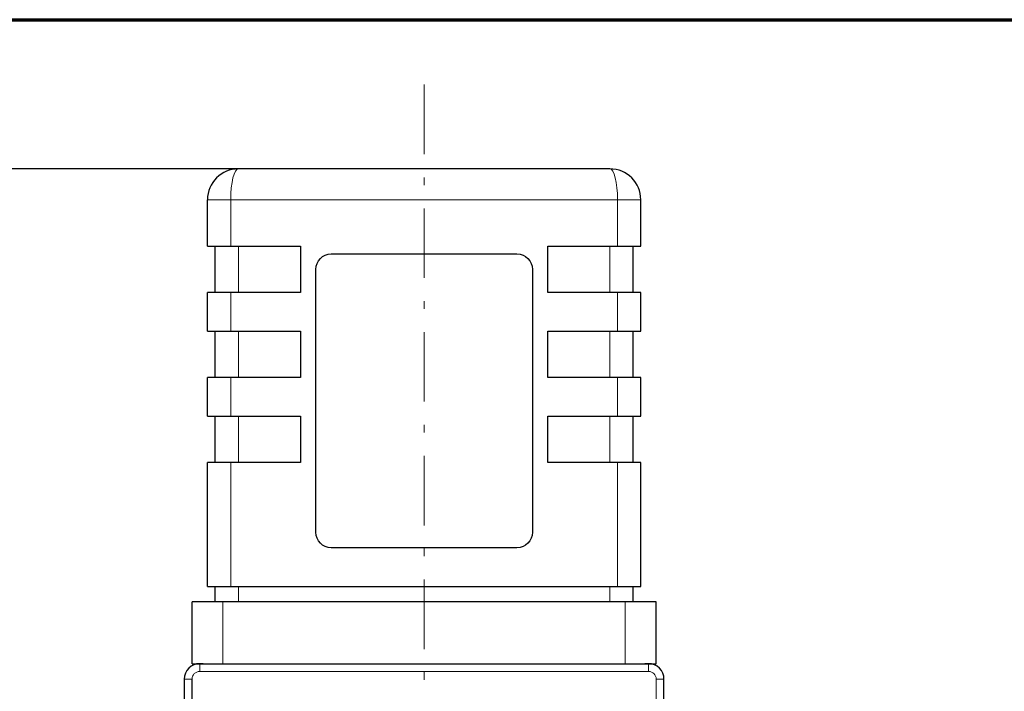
# Model space of a CAD drawing. Header units: millimetres. Extents: x 18 to 610, y -123 to 280.
# Tile 52 of 87: x 147 to 211, y 237 to 280. Entities that reach past the tile are written whole.
import ezdxf

# ---------------------------------------------------------------- set-up
doc = ezdxf.new("R2010")
doc.units = ezdxf.units.MM
doc.linetypes.add('CENTER', pattern=[8, 4.5, -1.5, 0.5, -1.5])
doc.linetypes.add('SOLID', pattern=[0])
doc.styles.add('Arial', font='Arial.ttf', dxfattribs={"height": 5})
doc.dimstyles.get("Standard").update_dxf_attribs({"dimtxt": 5, "dimasz": 5, "dimexe": 0.18, "dimexo": 0.0625, "dimgap": 0.09, "dimtad": 0, "dimtih": 1, "dimtoh": 1, "dimdec": 4, "dimzin": 0, "dimdsep": 46, "dimtxsty": 'Arial', "dimcen": 0.09, "dimadec": 0, "dimazin": 0, "dimtfac": 1, "dimtdec": 4, "dimtofl": 0, "dimtmove": 0, "dimatfit": 3, "dimfxl": 0, "dimtolj": 1, "dimtzin": 0, "dimarcsym": 0})

# ---------------------------------------------------------------- blocks, each defined once
blk = doc.blocks.new('*D12')
at = {"color": 0, "lineweight": -2}
for p, q in [((161.397, 270.386), (53.867, 270.386)), ((55.267, 59.086), (55.267, 265.386)), ((173.397, 54.086), (53.867, 54.086))]:
    blk.add_line(p, q, dxfattribs=at)
at = {"color": 0}
for points in [[(56.101, 265.386), (54.434, 265.386), (55.267, 270.386)], [(54.434, 59.086), (56.101, 59.086), (55.267, 54.086)]]:
    blk.add_solid(points, dxfattribs=at)
at = {"layer": 'Defpoints', "color": 0}
for p in [(55.267, 270.386), (161.397, 270.386), (173.397, 54.086)]:
    blk.add_point(p, dxfattribs=at)
at = {"color": 0, "lineweight": 9, "insert": (50.215, 162.236), "char_height": 5, "attachment_point": 5, "rotation": 90, "style": 'Arial'}
blk.add_mtext('\\A1;216.3', dxfattribs=at)
blk = doc.blocks.new('*D13')
at = {"color": 0, "lineweight": -2}
for p, q in [((161.397, 270.386), (77.437, 270.386)), ((78.837, 126.786), (78.837, 265.386)), ((126.597, 121.786), (77.437, 121.786))]:
    blk.add_line(p, q, dxfattribs=at)
at = {"color": 0}
for points in [[(79.671, 265.386), (78.004, 265.386), (78.837, 270.386)], [(78.004, 126.786), (79.671, 126.786), (78.837, 121.786)]]:
    blk.add_solid(points, dxfattribs=at)
at = {"layer": 'Defpoints', "color": 0}
for p in [(78.837, 270.386), (161.397, 270.386), (126.597, 121.786)]:
    blk.add_point(p, dxfattribs=at)
at = {"color": 0, "lineweight": 9, "insert": (73.785, 196.086), "char_height": 5, "attachment_point": 5, "rotation": 90, "style": 'Arial'}
blk.add_mtext('\\A1;148.6', dxfattribs=at)
blk = doc.blocks.new('BlockOfViews_6')
at = {"linetype": 'SOLID', "lineweight": 30}
for p, q in [((185.397, 270.386, 96.932), (161.397, 270.386, 96.932)), ((159.397, 265.386, 97.432), (159.397, 268.386, 97.432)), ((187.397, 265.386, 97.432), (187.397, 268.386, 97.432)), ((159.897, 262.386, 96.932), (159.897, 265.386, 96.932)), ((160.897, 265.386, 98.932), (165.397, 265.386, 98.932)), ((165.397, 265.386, 98.932), (165.397, 262.386, 98.932)), ((181.397, 262.386, 98.932), (181.397, 265.386, 98.932)), ((181.397, 265.386, 98.932), (185.897, 265.386, 98.932)), ((186.897, 262.386, 96.932), (186.897, 265.386, 96.932)), ((167.397, 264.886, 98.932), (179.397, 264.886, 98.932)), ((166.397, 246.886, 98.932), (166.397, 263.886, 98.932)), ((180.397, 263.886, 98.932), (180.397, 246.886, 98.932)), ((159.397, 259.886, 97.432), (159.397, 262.386, 97.432)), ((165.397, 262.386, 98.932), (160.897, 262.386, 98.932)), ((185.897, 262.386, 98.932), (181.397, 262.386, 98.932)), ((187.397, 259.886, 97.432), (187.397, 262.386, 97.432)), ((159.897, 256.886, 96.932), (159.897, 259.886, 96.932)), ((160.897, 259.886, 98.932), (165.397, 259.886, 98.932)), ((165.397, 259.886, 98.932), (165.397, 256.886, 98.932)), ((181.397, 256.886, 98.932), (181.397, 259.886, 98.932)), ((181.397, 259.886, 98.932), (185.897, 259.886, 98.932)), ((186.897, 256.886, 96.932), (186.897, 259.886, 96.932)), ((159.397, 254.386, 97.432), (159.397, 256.886, 97.432)), ((165.397, 256.886, 98.932), (160.897, 256.886, 98.932)), ((185.897, 256.886, 98.932), (181.397, 256.886, 98.932)), ((187.397, 254.386, 97.432), (187.397, 256.886, 97.432)), ((159.897, 251.386, 96.932), (159.897, 254.386, 96.932)), ((160.897, 254.386, 98.932), (165.397, 254.386, 98.932)), ((165.397, 254.386, 98.932), (165.397, 251.386, 98.932)), ((181.397, 251.386, 98.932), (181.397, 254.386, 98.932)), ((181.397, 254.386, 98.932), (185.897, 254.386, 98.932)), ((186.897, 251.386, 96.932), (186.897, 254.386, 96.932)), ((159.397, 243.386, 97.432), (159.397, 251.386, 97.432)), ((165.397, 251.386, 98.932), (160.897, 251.386, 98.932)), ((185.897, 251.386, 98.932), (181.397, 251.386, 98.932)), ((187.397, 243.386, 97.432), (187.397, 251.386, 97.432)), ((179.397, 245.886, 98.932), (167.397, 245.886, 98.932)), ((159.897, 242.386, 96.932), (159.897, 243.386, 96.932)), ((160.897, 243.386, 98.932), (185.897, 243.386, 98.932)), ((186.897, 242.386, 96.932), (186.897, 243.386, 96.932)), ((158.397, 238.386, 97.932), (158.397, 242.386, 97.932)), ((186.397, 242.386, 99.932), (160.397, 242.386, 99.932)), ((188.397, 238.386, 97.932), (188.397, 242.386, 97.932)), ((159.125, 238.386, 99.475), (158.897, 238.386, 99.475)), ((160.397, 238.386, 99.932), (186.397, 238.386, 99.932)), ((187.897, 238.386, 99.475), (187.67, 238.386, 99.475)), ((157.897, 237.386, 99.475), (157.897, 228.891, 99.475)), ((158.397, 228.891, 99.975), (158.397, 237.386, 99.975)), ((188.897, 206.386, 99.475), (188.897, 237.386, 99.475))]:
    blk.add_line(p, q, dxfattribs=at)
at = {"color": 196, "linetype": 'SOLID', "lineweight": 9}
for p, q in [((160.897, 265.386, 98.932), (160.897, 268.386, 98.932)), ((160.897, 268.386, 98.932), (185.897, 268.386, 98.932)), ((185.897, 265.386, 98.932), (185.897, 268.386, 98.932)), ((161.397, 262.386, 98.432), (161.397, 265.386, 98.432)), ((185.397, 262.386, 98.432), (185.397, 265.386, 98.432)), ((160.897, 259.886, 98.932), (160.897, 262.386, 98.932)), ((185.897, 259.886, 98.932), (185.897, 262.386, 98.932)), ((161.397, 256.886, 98.432), (161.397, 259.886, 98.432)), ((185.397, 256.886, 98.432), (185.397, 259.886, 98.432)), ((160.897, 254.386, 98.932), (160.897, 256.886, 98.932)), ((185.897, 254.386, 98.932), (185.897, 256.886, 98.932)), ((161.397, 251.386, 98.432), (161.397, 254.386, 98.432)), ((185.397, 251.386, 98.432), (185.397, 254.386, 98.432)), ((160.897, 243.386, 98.932), (160.897, 251.386, 98.932)), ((185.897, 243.386, 98.932), (185.897, 251.386, 98.932)), ((161.397, 242.386, 98.432), (161.397, 243.386, 98.432)), ((185.397, 242.386, 98.432), (185.397, 243.386, 98.432)), ((160.397, 238.386, 99.932), (160.397, 242.386, 99.932)), ((186.397, 238.386, 99.932), (186.397, 242.386, 99.932)), ((158.897, 237.886, 99.975), (187.897, 237.886, 99.975)), ((188.397, 237.386, 99.975), (188.397, 206.386, 99.975))]:
    blk.add_line(p, q, dxfattribs=at)
at = {"color": 6, "linetype": 'CENTER', "lineweight": 9}
blk.add_lwpolyline([(173.397, 275.832), (173.397, 163.306)], dxfattribs=at)
at = {"color": 196, "linetype": 'SOLID', "lineweight": 9, "extrusion": (0, 1, 0)}
for centre, radius, start, end in [((-160.897, 97.432, 268.386), 1.5, 0, 90), ((-185.897, 97.432, 268.386), 1.5, 90, 180), ((-188.397, 99.475, 237.386), 0.5, 90, 180)]:
    blk.add_arc(centre, radius, start, end, dxfattribs=at)
at = {"linetype": 'SOLID', "lineweight": 30, "extrusion": (0, 1, 0)}
for centre, radius, start, end in [((-160.897, 97.432, 265.386), 1.5, 0, 90), ((-185.897, 97.432, 265.386), 1.5, 90, 180), ((-160.897, 97.432, 259.886), 1.5, 0, 90), ((-185.897, 97.432, 259.886), 1.5, 90, 180), ((-160.897, 97.432, 254.386), 1.5, 0, 90), ((-185.897, 97.432, 254.386), 1.5, 90, 180), ((-160.897, 97.432, 243.386), 1.5, 0, 90), ((-185.897, 97.432, 243.386), 1.5, 90, 180), ((-160.397, 97.932, 238.386), 2, 0, 90), ((-186.397, 97.932, 238.386), 2, 90, 180)]:
    blk.add_arc(centre, radius, start, end, dxfattribs=at)
at = {"linetype": 'SOLID', "lineweight": 30, "extrusion": (-1.42109e-16, 0, -1)}
for centre, start, end in [((-167.397, 263.886, -98.932), 0, 90), ((-179.397, 263.886, -98.932), 90, 180), ((-167.397, 246.886, -98.932), 270, 0), ((-179.397, 246.886, -98.932), 180, 270)]:
    blk.add_arc(centre, 1, start, end, dxfattribs=at)
at = {"linetype": 'SOLID', "lineweight": 30, "extrusion": (0, -1, 0)}
for centre, radius, start, end in [((160.897, 97.432, -262.386), 1.5, 90, 180), ((185.897, 97.432, -262.386), 1.5, 0, 90), ((160.897, 97.432, -256.886), 1.5, 90, 180), ((185.897, 97.432, -256.886), 1.5, 0, 90), ((160.897, 97.432, -251.386), 1.5, 90, 180), ((185.897, 97.432, -251.386), 1.5, 0, 90), ((160.397, 97.932, -242.386), 2, 90, 180), ((186.397, 97.932, -242.386), 2, 0, 90)]:
    blk.add_arc(centre, radius, start, end, dxfattribs=at)
at = {"linetype": 'SOLID', "lineweight": 30}
for centre, start, end in [((158.897, 237.386, 99.475), 90, 180), ((187.897, 237.386, 99.475), 360, 90)]:
    blk.add_arc(centre, 1, start, end, dxfattribs=at)
at = {"color": 196, "linetype": 'SOLID', "lineweight": 9, "extrusion": (-1, 0, 0)}
for centre in [(-237.886, 99.475, -158.897), (-237.886, 99.475, -187.897)]:
    blk.add_arc(centre, 0.5, 90, 180, dxfattribs=at)
at = {"color": 196, "linetype": 'SOLID', "lineweight": 9, "extrusion": (0, -1, 0)}
blk.add_arc((158.397, 99.475, -237.386), 0.5, 90, 180, dxfattribs=at)
at = {"color": 196, "linetype": 'SOLID', "lineweight": 9, "extrusion": (0, 0, -1)}
for centre, start, end in [((-158.897, 237.386, -99.975), 360, 90), ((-187.897, 237.386, -99.975), 90, 180)]:
    blk.add_arc(centre, 0.5, start, end, dxfattribs=at)
at = {"linetype": 'SOLID', "lineweight": 30, "extrusion": (0.242536, 0, 0.970143)}
blk.add_ellipse((161.397, 268.386, 96.932), major_axis=(-2, 0, 0.5), ratio=0.970143, start_param=4.712389, end_param=6.283185, dxfattribs=at)
at = {"color": 196, "linetype": 'SOLID', "lineweight": 9, "extrusion": (-0.970143, -2.15415e-16, -0.242536)}
blk.add_ellipse((161.397, 268.386, 96.932), major_axis=(-0.5, 0, 2), ratio=0.970143, start_param=0, end_param=1.570796, dxfattribs=at)
at = {"linetype": 'SOLID', "lineweight": 30, "extrusion": (-0.242536, 2.15415e-16, 0.970143)}
blk.add_ellipse((185.397, 268.386, 96.932), major_axis=(2, 0, 0.5), ratio=0.970143, start_param=0, end_param=1.570796, dxfattribs=at)
at = {"color": 196, "linetype": 'SOLID', "lineweight": 9, "extrusion": (0.970143, -4.3083e-16, -0.242536)}
blk.add_ellipse((185.397, 268.386, 96.932), major_axis=(0.5, 0, 2), ratio=0.970143, start_param=4.712389, end_param=6.283185, dxfattribs=at)
blk = doc.blocks.new('A21-m2')
at = {"color": 51, "linetype": 'SOLID', "lineweight": 70}
blk.add_line((23.099, 280.032), (609.821, 280.032), dxfattribs=at)

msp = doc.modelspace()

# ---------------------------------------------------------------- block references
for name in ['A21-m2', 'BlockOfViews_6']:
    msp.add_blockref(name, (0, 0))

# ---------------------------------------------------------------- dimensions: what is measured, and where the dimension line sits
at = {"lineweight": 9}
for base, p1, picture, middle in [((55.267, 270.386), (173.397, 54.086), '*D12', (55.267, 162.236)), ((78.837, 270.386), (126.597, 121.786), '*D13', (78.837, 196.086))]:
    dim = msp.add_linear_dim(base=base, p1=p1, p2=(161.397, 270.386), angle=90, dimstyle='Standard', override={"dimtxt": 5, "dimasz": 5, "dimexe": 1.4, "dimexo": 0, "dimgap": 2.5, "dimtad": 1, "dimtih": 0, "dimtoh": 1, "dimdec": 1, "dimlfac": 1, "dimpost": '<>', "dimsah": 1, "dimse1": 0, "dimse2": 0, "dimtix": 1}, dxfattribs=at)
    dim.commit()
    dim.dimension.update_dxf_attribs({"geometry": picture, "text_midpoint": middle, "dimtype": 160})

doc.saveas('drawing.dxf')
